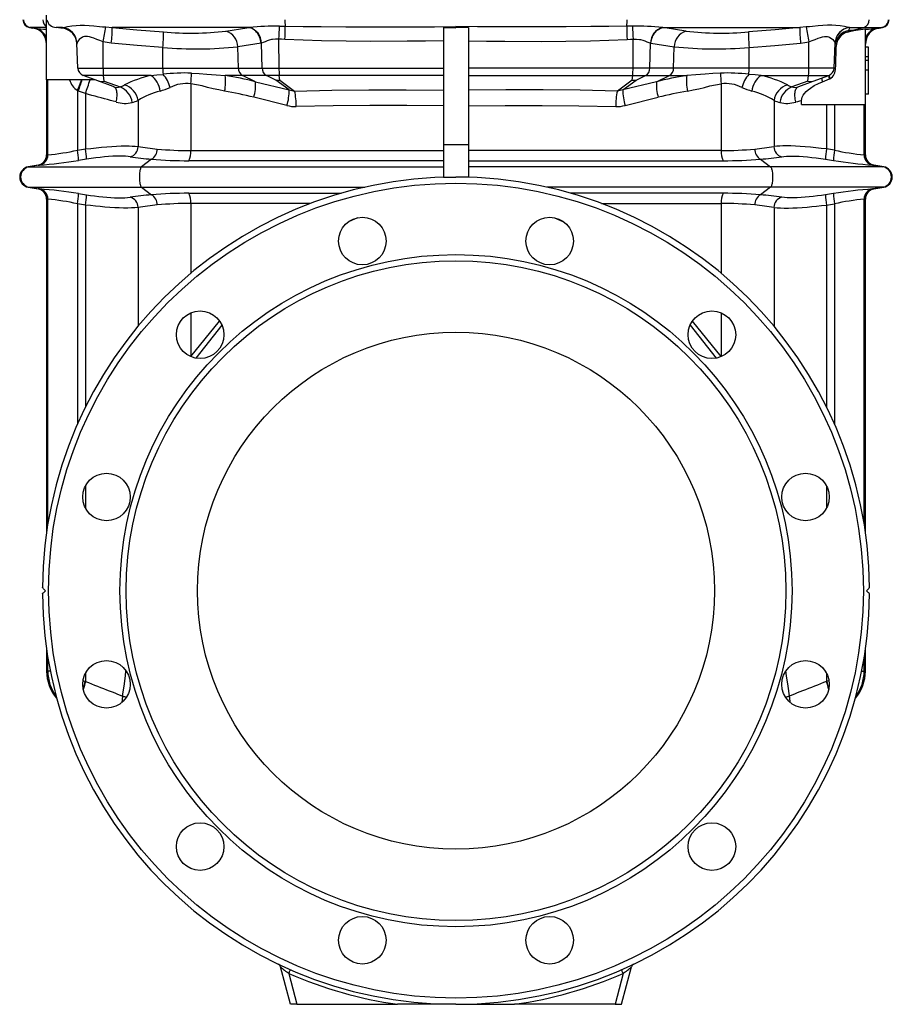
# Model space of a CAD drawing. Extents: x -18 to 1219, y -111 to 1865.
# Tile 4 of 6: x 797 to 1219, y 544 to 1020. Entities that reach past the tile are written whole.
import ezdxf

# ---------------------------------------------------------------- set-up
doc = ezdxf.new("R2010")
doc.units = 0
doc.layers.get('0').update_dxf_attribs({"linetype": 'CONTINUOUS'})

msp = doc.modelspace()

# ---------------------------------------------------------------- linework, layer by layer
at = {"color": 7, "linetype": 'CONTINUOUS'}
for p, q in [((810.3, 990.52), (810.3, 1021.83)), ((802.07, 1015.86), (803.69, 1015.57)), ((802.07, 1015.86), (802.37, 1015.86)), ((810.3, 1015.86), (802.37, 1015.86)), ((804.5, 1015.48), (802.37, 1015.86)), ((804.34, 1015.5), (804.5, 1015.48)), ((818.02, 1015.86), (814.94, 1015.86)), ((818.01, 1015.77), (818.02, 1015.86)), ((818.03, 1015.46), (818.01, 1015.77)), ((838.9, 1016.07), (842.01, 1015.86)), ((908.21, 1015.86), (842.01, 1015.86)), ((908.21, 1015.86), (908.48, 1015.87)), ((1002.3, 1015.75), (1008.3, 1015.68)), ((1002.3, 1015.75), (1002.3, 959.05)), ((1008.3, 1016.29), (1008.3, 1015.68)), ((1014.3, 1015.75), (1008.3, 1015.68)), ((1014.3, 1015.75), (1014.3, 959.05)), ((1108.39, 1015.86), (1108.13, 1015.87)), ((1108.39, 1015.86), (1174.59, 1015.86)), ((1177.7, 1016.07), (1174.59, 1015.86)), ((1198.5, 1014.35), (1198.59, 1015.77)), ((1199.45, 1014.43), (1198.5, 1014.35)), ((1198.59, 1015.86), (1205.57, 1015.86)), ((1198.59, 1015.77), (1198.59, 1015.86)), ((1199.45, 1014.43), (1205.57, 1015.86)), ((1205.57, 1015.86), (1214.24, 1015.86)), ((1206.3, 978.52), (1206.3, 1015.22)), ((1212.11, 1015.48), (1214.24, 1015.86)), ((1212.27, 1015.5), (1212.11, 1015.48)), ((1212.91, 1015.57), (1214.53, 1015.86)), ((1214.53, 1015.86), (1214.24, 1015.86)), ((922.71, 996.22), (922.68, 1010.18)), ((1093.9, 996.22), (1093.92, 1010.18)), ((1197.63, 1013.57), (1198.64, 1013.83)), ((825.02, 1008.26), (825.01, 1008.18)), ((825.43, 996.22), (825.01, 1008.18)), ((837.63, 996.22), (837.61, 1008.88)), ((866.57, 996.22), (866.55, 1006.1)), ((914.03, 1008.26), (902.78, 1006.47)), ((903.06, 996.22), (902.78, 1006.47)), ((914.27, 1008.3), (914.03, 1008.26)), ((914.59, 996.22), (914.27, 1008.3)), ((1102.01, 996.22), (1102.34, 1008.3)), ((1102.34, 1008.3), (1102.57, 1008.26)), ((1102.57, 1008.26), (1113.82, 1006.47)), ((1113.55, 996.22), (1113.82, 1006.47)), ((1150.04, 996.22), (1150.06, 1006.1)), ((1178.98, 996.22), (1179, 1008.88)), ((1191.17, 996.22), (1191.59, 1008.18)), ((1191.59, 1008.26), (1191.59, 1008.18)), ((1207.8, 1006.38), (1206.3, 1006.38)), ((1207.8, 1001.64), (1207.8, 1006.38)), ((1207.8, 1001.64), (1206.3, 1001.64)), ((1207.8, 999.81), (1206.3, 999.81)), ((1207.8, 999.81), (1207.8, 1001.64)), ((1207.8, 995.24), (1207.8, 999.81)), ((825.43, 996.22), (837.63, 996.22)), ((837.63, 996.22), (866.57, 996.22)), ((866.57, 996.22), (903.06, 996.22)), ((903.06, 996.22), (914.59, 996.22)), ((914.59, 996.22), (922.71, 996.22)), ((922.71, 996.22), (1002.3, 996.22)), ((1093.9, 996.22), (1014.3, 996.22)), ((1102.01, 996.22), (1093.9, 996.22)), ((1113.55, 996.22), (1102.01, 996.22)), ((1150.04, 996.22), (1113.55, 996.22)), ((1178.98, 996.22), (1150.04, 996.22)), ((1191.17, 996.22), (1178.98, 996.22)), ((1207.8, 995.24), (1206.3, 995.24)), ((1207.8, 983.52), (1207.8, 995.24)), ((810.3, 990.52), (810.3, 954.21)), ((833.77, 990.52), (810.3, 990.52)), ((810.92, 954.2), (810.92, 990.52)), ((835.57, 989.87), (828.06, 992.6)), ((837.77, 992.6), (828.06, 992.6)), ((860.75, 992.6), (837.77, 992.6)), ((838.16, 989.87), (837.77, 992.6)), ((905.07, 992.6), (896.66, 992.6)), ((916.61, 992.6), (905.07, 992.6)), ((911.35, 989.62), (905.07, 992.6)), ((922.84, 992.6), (916.61, 992.6)), ((921.21, 990.42), (916.61, 992.6)), ((927.61, 985.62), (921.21, 990.42)), ((1002.3, 992.6), (922.84, 992.6)), ((923.16, 990.42), (922.84, 992.6)), ((923.16, 990.42), (930.25, 985.11)), ((1014.3, 992.6), (1093.76, 992.6)), ((1093.45, 990.42), (1086.36, 985.11)), ((1088.99, 985.62), (1095.4, 990.42)), ((1093.45, 990.42), (1093.76, 992.6)), ((1093.76, 992.6), (1100, 992.6)), ((1095.4, 990.42), (1100, 992.6)), ((1100, 992.6), (1111.53, 992.6)), ((1105.25, 989.62), (1111.53, 992.6)), ((1111.53, 992.6), (1119.94, 992.6)), ((1155.85, 992.6), (1178.84, 992.6)), ((1178.45, 989.87), (1178.84, 992.6)), ((1178.84, 992.6), (1188.54, 992.6)), ((1181.04, 989.87), (1188.54, 992.6)), ((1185.55, 989.59), (1188.93, 990.95)), ((1188.93, 990.95), (1189.16, 991.04)), ((842.58, 987.32), (835.57, 989.87)), ((838.16, 989.87), (845.84, 987.07)), ((880.01, 988.6), (880.01, 956.32)), ((911.35, 989.62), (927.61, 985.62)), ((1105.25, 989.62), (1088.99, 985.62)), ((1136.6, 988.6), (1136.6, 956.32)), ((1178.45, 989.87), (1170.76, 987.07)), ((1174.02, 987.32), (1181.04, 989.87)), ((825.2, 985.27), (825.2, 956.48)), ((829.09, 983.84), (825.67, 985.08)), ((829.09, 983.84), (829.09, 957.07)), ((926.54, 978.11), (910.48, 982.1)), ((1090.07, 978.11), (1106.12, 982.1)), ((1207.8, 983.52), (1206.3, 983.52)), ((854.52, 980.52), (854.52, 958.23)), ((1162.09, 980.52), (1162.09, 958.23)), ((1175.46, 978.52), (1175.46, 980.55)), ((1175.46, 978.52), (1206.3, 978.52)), ((1187.52, 978.52), (1187.52, 957.07)), ((1191.41, 978.52), (1191.41, 956.48)), ((1205.69, 954.2), (1205.69, 978.52)), ((1206.3, 954.21), (1206.3, 978.52)), ((825.2, 956.48), (829.09, 957.07)), ((1002.3, 959.05), (1002.3, 943.52)), ((1014.3, 959.05), (1002.3, 959.05)), ((1014.3, 959.05), (1014.3, 943.52)), ((1191.41, 956.48), (1187.52, 957.07)), ((810.7, 954.21), (810.3, 954.21)), ((810.7, 954.21), (810.92, 954.2)), ((829.61, 952.14), (825.74, 951.56)), ((860.99, 952.13), (856.17, 948.45)), ((880.01, 956.32), (1002.3, 956.32)), ((1136.6, 956.32), (1014.3, 956.32)), ((1155.62, 952.13), (1160.44, 948.45)), ((1186.99, 952.14), (1190.86, 951.56)), ((1205.9, 954.21), (1205.69, 954.2)), ((1205.9, 954.21), (1206.3, 954.21)), ((806.17, 949.28), (801.43, 948.45)), ((801.43, 948.45), (801.86, 948.45)), ((806.58, 949.28), (801.86, 948.45)), ((801.86, 948.45), (856.17, 948.45)), ((806.17, 949.28), (806.58, 949.28)), ((806.8, 949.28), (806.58, 949.28)), ((856.17, 948.45), (1002.3, 948.45)), ((1002.3, 951.4), (879.18, 951.4)), ((1014.3, 951.4), (1137.43, 951.4)), ((1160.44, 948.45), (1014.3, 948.45)), ((1214.75, 948.45), (1160.44, 948.45)), ((1209.8, 949.28), (1210.02, 949.28)), ((1210.02, 949.28), (1214.75, 948.45)), ((1210.43, 949.28), (1210.02, 949.28)), ((1215.17, 948.45), (1210.43, 949.28)), ((1215.17, 948.45), (1214.75, 948.45)), ((1002.3, 943.52), (1008.3, 943.52)), ((1002.3, 943.52), (1002.3, 943.43)), ((1014.3, 943.52), (1008.3, 943.52)), ((1014.3, 943.52), (1014.3, 943.43)), ((801.43, 938.6), (806.17, 937.77)), ((801.43, 938.6), (801.86, 938.6)), ((801.86, 938.6), (856.17, 938.6)), ((801.86, 938.6), (806.58, 937.77)), ((856.17, 938.6), (964.2, 938.6)), ((856.17, 938.6), (860.99, 934.92)), ((1160.44, 938.6), (1052.41, 938.6)), ((1160.44, 938.6), (1155.62, 934.92)), ((1214.75, 938.6), (1160.44, 938.6)), ((1214.75, 938.6), (1210.02, 937.77)), ((1210.43, 937.77), (1215.17, 938.6)), ((1215.17, 938.6), (1214.75, 938.6)), ((806.58, 937.77), (806.17, 937.77)), ((806.58, 937.77), (806.8, 937.77)), ((825.74, 935.49), (829.61, 934.91)), ((879.18, 935.65), (952.73, 935.65)), ((1137.43, 935.65), (1063.87, 935.65)), ((1190.86, 935.49), (1186.99, 934.91)), ((1210.02, 937.77), (1209.8, 937.77)), ((1210.02, 937.77), (1210.43, 937.77)), ((810.3, 932.84), (810.3, 771.74)), ((810.3, 932.84), (810.7, 932.84)), ((810.92, 932.85), (810.7, 932.84)), ((810.92, 775.76), (810.92, 932.85)), ((829.09, 929.98), (825.2, 930.56)), ((825.2, 930.56), (825.2, 823.98)), ((829.09, 929.98), (829.09, 832.3)), ((854.52, 928.82), (854.52, 871.39)), ((937.9, 930.73), (880.01, 930.73)), ((880.01, 930.73), (880.01, 896.95)), ((1078.7, 930.73), (1136.6, 930.73)), ((1136.6, 930.73), (1136.6, 896.95)), ((1162.09, 928.82), (1162.09, 871.39)), ((1187.52, 929.98), (1191.41, 930.56)), ((1187.52, 929.98), (1187.52, 832.3)), ((1191.41, 930.56), (1191.41, 823.98)), ((1205.69, 775.76), (1205.69, 932.85)), ((1205.69, 932.85), (1205.9, 932.84)), ((1206.3, 932.84), (1205.9, 932.84)), ((1206.3, 771.74), (1206.3, 932.84)), ((960.66, 923.82), (956.32, 921.91)), ((1055.95, 923.82), (1060.29, 921.91)), ((880.01, 877.83), (880.01, 856.71)), ((1136.6, 877.83), (1136.6, 856.71)), ((880.07, 856.68), (893.99, 873.84)), ((895.1, 871.86), (882.41, 855.97)), ((1121.5, 871.86), (1134.19, 855.97)), ((1136.54, 856.68), (1122.61, 873.84)), ((829.09, 794.17), (829.09, 783.47)), ((1187.52, 794.17), (1187.52, 783.47)), ((810.3, 715.31), (810.3, 704.68)), ((1206.3, 704.68), (1206.3, 715.31)), ((810.92, 704.54), (810.92, 711.29)), ((1205.69, 704.54), (1205.69, 711.29)), ((812.14, 704.54), (810.92, 704.54)), ((829.09, 703.58), (829.09, 699.65)), ((1187.52, 703.58), (1187.52, 699.65)), ((1204.47, 704.54), (1205.69, 704.54)), ((828.94, 699.69), (829.09, 699.65)), ((1187.66, 699.69), (1187.52, 699.65)), ((847.07, 692.58), (847.08, 692.66)), ((1169.54, 692.58), (1169.52, 692.66)), ((928.3, 543.52), (923.45, 561.63)), ((927.42, 558.43), (931.41, 543.52)), ((1089.19, 558.43), (1085.2, 543.52)), ((1088.3, 543.52), (1093.16, 561.63)), ((931.41, 543.52), (928.3, 543.52)), ((931.41, 543.52), (979.95, 543.52)), ((1008.3, 543.52), (979.95, 543.52)), ((1008.3, 543.52), (1036.66, 543.52)), ((1085.2, 543.52), (1036.66, 543.52)), ((1085.2, 543.52), (1088.3, 543.52))]:
    msp.add_line(p, q, dxfattribs=at)
for points in [[(804.34, 1015.5), (804.06, 1015.53), (803.85, 1015.56), (803.73, 1015.57), (803.69, 1015.57)], [(818.03, 1015.46), (817.28, 1015.56), (814.94, 1015.86)], [(818.02, 1015.86), (819.18, 1016.02), (820.5, 1016.24), (822.44, 1016.54), (824.59, 1016.79), (826.58, 1016.91), (828.7, 1016.93), (830.87, 1016.84), (833.15, 1016.66), (835.95, 1016.37), (837.41, 1016.21), (838.9, 1016.07)], [(842.01, 1015.86), (853.93, 1014.76), (866.8, 1013.7)], [(897.07, 1014.07), (907.22, 1015.69), (908.21, 1015.86)], [(914.03, 1008.26), (913.94, 1009), (913.79, 1009.73), (913.59, 1010.44), (913.34, 1011.14), (913.04, 1011.8), (912.7, 1012.43), (912.31, 1013.03), (911.89, 1013.58), (911.44, 1014.08), (910.95, 1014.53), (910.44, 1014.92), (909.9, 1015.25), (909.35, 1015.52), (908.79, 1015.72), (908.21, 1015.86)], [(922.89, 1016.5), (924.1, 1016.48), (925.71, 1016.45)], [(925.71, 1016.45), (934.42, 1016.33), (943.14, 1016.25), (955.04, 1016.17), (966.95, 1016.14), (977.28, 1016.14), (987.61, 1016.16), (997.96, 1016.21), (1008.3, 1016.29)], [(1090.89, 1016.45), (1082.18, 1016.33), (1073.47, 1016.25), (1061.57, 1016.17), (1049.66, 1016.14), (1039.33, 1016.14), (1028.99, 1016.16), (1018.65, 1016.21), (1008.3, 1016.29)], [(1093.72, 1016.5), (1092.5, 1016.48), (1090.89, 1016.45)], [(1102.57, 1008.26), (1102.67, 1009), (1102.82, 1009.73), (1103.02, 1010.44), (1103.27, 1011.14), (1103.57, 1011.8), (1103.91, 1012.43), (1104.29, 1013.03), (1104.71, 1013.58), (1105.17, 1014.08), (1105.65, 1014.53), (1106.17, 1014.92), (1106.7, 1015.25), (1107.25, 1015.52), (1107.82, 1015.72), (1108.39, 1015.86)], [(1119.53, 1014.07), (1109.39, 1015.69), (1108.39, 1015.86)], [(1174.59, 1015.86), (1162.67, 1014.76), (1149.81, 1013.7)], [(1198.59, 1015.86), (1197.42, 1016.02), (1196.11, 1016.24), (1194.16, 1016.54), (1192.02, 1016.79), (1190.02, 1016.91), (1187.9, 1016.93), (1185.73, 1016.84), (1183.46, 1016.66), (1180.65, 1016.37), (1179.19, 1016.21), (1177.7, 1016.07)], [(1198.64, 1013.83), (1200.68, 1014.32), (1202.75, 1014.69)], [(1202.75, 1014.69), (1201.15, 1014.56), (1199.45, 1014.43)], [(1202.75, 1014.69), (1205.06, 1015.03), (1206.3, 1015.22)], [(1212.27, 1015.5), (1212.55, 1015.53), (1212.75, 1015.56), (1212.87, 1015.57), (1212.91, 1015.57)], [(837.61, 1008.88), (836.08, 1009.45), (834.59, 1010.07), (833.13, 1010.66), (832.06, 1011.04), (831.02, 1011.33), (830.02, 1011.49), (829.3, 1011.5), (828.62, 1011.42), (828.01, 1011.25), (827.5, 1011.04), (826.71, 1010.55), (826.07, 1009.98), (825.59, 1009.39), (825.3, 1008.95), (825.1, 1008.56), (825.02, 1008.26)], [(922.68, 1010.18), (922.41, 1010.2), (921, 1010.22), (919.63, 1010.07), (919.1, 1009.96), (918, 1009.67), (916.96, 1009.32), (916, 1008.95), (915.1, 1008.6), (914.27, 1008.3)], [(925.6, 1010.02), (923.93, 1010.11), (922.68, 1010.18)], [(1002.3, 1009.39), (993.52, 1009.23), (984.74, 1009.13), (967.17, 1009.1), (955.18, 1009.2), (943.2, 1009.42), (934.4, 1009.67), (925.6, 1010.02)], [(1014.3, 1009.39), (1023.08, 1009.23), (1031.87, 1009.13), (1049.44, 1009.1), (1061.42, 1009.2), (1073.41, 1009.42), (1082.21, 1009.67), (1091.01, 1010.02)], [(1091.01, 1010.02), (1092.67, 1010.11), (1093.92, 1010.18)], [(1093.92, 1010.18), (1094.19, 1010.2), (1095.6, 1010.22), (1096.97, 1010.07), (1097.51, 1009.96), (1098.61, 1009.67), (1099.64, 1009.32), (1100.6, 1008.95), (1101.51, 1008.6), (1102.34, 1008.3)], [(1179, 1008.88), (1180.53, 1009.45), (1182.02, 1010.07), (1183.47, 1010.66), (1184.54, 1011.04), (1185.59, 1011.33), (1186.58, 1011.49), (1187.31, 1011.5), (1187.98, 1011.42), (1188.6, 1011.25), (1189.1, 1011.04), (1189.89, 1010.55), (1190.53, 1009.98), (1191.02, 1009.39), (1191.31, 1008.95), (1191.5, 1008.56), (1191.59, 1008.26)], [(841.62, 1008.26), (839.61, 1008.51), (837.61, 1008.88)], [(866.55, 1006.1), (854.08, 1007.12), (841.62, 1008.26)], [(1150.06, 1006.1), (1162.52, 1007.12), (1174.98, 1008.26)], [(1174.98, 1008.26), (1177, 1008.51), (1179, 1008.88)], [(1191.89, 996.15), (1191.92, 997.19), (1192.19, 1006.68)], [(860.75, 992.6), (863.69, 992.86), (866.65, 993.17)], [(880.33, 993.77), (884.13, 993.56), (887.87, 993.29), (890.11, 993.11), (892.32, 992.93), (896.66, 992.6)], [(1136.28, 993.77), (1132.48, 993.56), (1128.73, 993.29), (1126.5, 993.11), (1124.29, 992.93), (1119.94, 992.6)], [(1155.85, 992.6), (1152.91, 992.86), (1149.96, 993.17)], [(843.9, 979.8), (844.07, 980.51), (844.21, 981.21), (844.31, 981.9), (844.37, 982.58), (844.4, 983.22), (844.38, 983.84), (844.32, 984.43), (844.23, 984.97), (844.09, 985.47), (843.92, 985.92), (843.72, 986.32), (843.48, 986.66), (843.21, 986.94), (842.91, 987.16), (842.58, 987.32)], [(896.4, 985.08), (893.65, 985.61), (890.92, 986.23), (888.2, 986.88), (885.48, 987.53), (882.75, 988.12), (880.01, 988.6)], [(927.61, 985.62), (928.9, 985.29), (930.25, 985.11)], [(930.25, 985.11), (948.2, 985.47), (966.21, 985.65), (984.25, 985.65), (1002.3, 985.46)], [(1086.36, 985.11), (1068.4, 985.47), (1050.4, 985.65), (1032.36, 985.65), (1014.3, 985.46)], [(1088.99, 985.62), (1087.7, 985.29), (1086.36, 985.11)], [(1120.21, 985.08), (1122.95, 985.61), (1125.68, 986.23), (1128.4, 986.88), (1131.12, 987.53), (1133.85, 988.12), (1136.6, 988.6)], [(1172.7, 979.8), (1172.53, 980.51), (1172.39, 981.21), (1172.29, 981.9), (1172.23, 982.58), (1172.21, 983.22), (1172.23, 983.84), (1172.28, 984.43), (1172.38, 984.97), (1172.51, 985.47), (1172.68, 985.92), (1172.89, 986.32), (1173.13, 986.66), (1173.4, 986.94), (1173.7, 987.16), (1174.02, 987.32)], [(1175.46, 980.55), (1175.54, 981.31), (1175.75, 982.05), (1176.21, 983.02), (1176.83, 983.91), (1177.7, 984.88), (1178.68, 985.75), (1179.73, 986.54), (1181.58, 987.71), (1183.54, 988.72), (1185.55, 989.59)], [(825.67, 985.08), (825.44, 985.17), (825.2, 985.27)], [(843.9, 979.8), (842.54, 980.17), (841.14, 980.55), (839.71, 980.94), (838.25, 981.34), (836.76, 981.75), (835.26, 982.16), (833.73, 982.57), (832.19, 982.99), (830.64, 983.42), (829.09, 983.84)], [(1002.3, 977.94), (984.45, 978.13), (966.62, 978.14), (948.82, 977.96), (931.07, 977.6)], [(1014.3, 977.94), (1032.15, 978.13), (1049.98, 978.14), (1067.78, 977.96), (1085.53, 977.6)], [(1172.7, 979.8), (1173.61, 980.04), (1174.53, 980.29), (1175.46, 980.55)], [(829.09, 957.07), (831.69, 957.38), (834.27, 957.67), (836.88, 957.93), (839.43, 958.15), (841.83, 958.32), (844.14, 958.45), (846.41, 958.53), (848.54, 958.55), (850.2, 958.53), (851.74, 958.47), (853.2, 958.37), (854.52, 958.23)], [(1187.52, 957.07), (1184.92, 957.38), (1182.34, 957.67), (1179.73, 957.93), (1177.18, 958.15), (1174.77, 958.32), (1172.46, 958.45), (1170.19, 958.53), (1168.06, 958.55), (1166.41, 958.53), (1164.86, 958.47), (1163.41, 958.37), (1162.09, 958.23)], [(850.76, 953.31), (849.71, 953.44), (848.54, 953.54), (847.24, 953.6), (845.84, 953.63), (844.13, 953.6), (842.31, 953.53), (840.33, 953.4), (838.27, 953.22), (836.19, 953.01), (834.07, 952.75), (831.85, 952.46), (829.61, 952.14)], [(1165.84, 953.31), (1166.9, 953.44), (1168.06, 953.54), (1169.36, 953.6), (1170.76, 953.63), (1172.47, 953.6), (1174.3, 953.53), (1176.27, 953.4), (1178.33, 953.22), (1180.41, 953.01), (1182.54, 952.75), (1184.75, 952.46), (1186.99, 952.14)], [(856.17, 948.45), (856.03, 948.31), (855.9, 948.1), (855.77, 947.82), (855.66, 947.47), (855.55, 947.07), (855.46, 946.62), (855.38, 946.12), (855.32, 945.59), (855.27, 945.02), (855.23, 944.43), (855.21, 943.83), (855.21, 943.22), (855.23, 942.62), (855.27, 942.03), (855.32, 941.46), (855.38, 940.93), (855.46, 940.43), (855.55, 939.98), (855.66, 939.57), (855.77, 939.23), (855.9, 938.95), (856.03, 938.74), (856.17, 938.6)], [(1160.44, 948.45), (1160.57, 948.31), (1160.71, 948.1), (1160.83, 947.82), (1160.95, 947.47), (1161.05, 947.07), (1161.14, 946.62), (1161.22, 946.12), (1161.29, 945.59), (1161.34, 945.02), (1161.37, 944.43), (1161.39, 943.83), (1161.39, 943.22), (1161.37, 942.62), (1161.34, 942.03), (1161.29, 941.46), (1161.22, 940.93), (1161.14, 940.43), (1161.05, 939.98), (1160.95, 939.57), (1160.83, 939.23), (1160.71, 938.95), (1160.57, 938.74), (1160.44, 938.6)], [(829.61, 934.91), (831.59, 934.62), (833.55, 934.36), (835.53, 934.12), (837.48, 933.9), (839.45, 933.72), (841.36, 933.57), (843.23, 933.47), (845.01, 933.43), (846.62, 933.43), (848.11, 933.48), (849.51, 933.59), (850.76, 933.74)], [(1186.99, 934.91), (1185.02, 934.62), (1183.05, 934.36), (1181.07, 934.12), (1179.13, 933.9), (1177.15, 933.72), (1175.25, 933.57), (1173.37, 933.47), (1171.6, 933.43), (1169.98, 933.43), (1168.49, 933.48), (1167.09, 933.59), (1165.84, 933.74)], [(854.52, 928.82), (853.04, 928.67), (851.39, 928.56), (849.54, 928.51), (847.53, 928.5), (845.46, 928.55), (843.27, 928.64), (840.92, 928.79), (838.48, 928.98), (836.21, 929.19), (833.9, 929.42), (831.5, 929.69), (829.09, 929.98)], [(1162.09, 928.82), (1163.57, 928.67), (1165.22, 928.56), (1167.07, 928.51), (1169.07, 928.5), (1171.15, 928.55), (1173.34, 928.64), (1175.69, 928.79), (1178.13, 928.98), (1180.4, 929.19), (1182.71, 929.42), (1185.1, 929.69), (1187.52, 929.98)], [(809.8, 743.52), (809.33, 744), (808.89, 744.43), (808.68, 744.65), (808.5, 744.82), (808.38, 744.95), (808.31, 745.01), (808.31, 745.02)], [(808.31, 742.03), (808.33, 742.06), (808.41, 742.13), (808.53, 742.25), (808.69, 742.42), (808.96, 742.69), (809.29, 743.01), (809.8, 743.52)], [(1206.8, 743.52), (1207.28, 744), (1207.71, 744.43), (1207.93, 744.65), (1208.1, 744.82), (1208.23, 744.95), (1208.29, 745.01), (1208.3, 745.02)], [(1208.3, 742.03), (1208.27, 742.06), (1208.19, 742.13), (1208.07, 742.25), (1207.91, 742.42), (1207.64, 742.69), (1207.32, 743.01), (1206.8, 743.52)], [(810.92, 704.54), (810.62, 704.61), (810.42, 704.65), (810.32, 704.68), (810.3, 704.68)], [(847.08, 692.66), (847.75, 697.42), (848.4, 702.34), (848.71, 704.79)], [(1169.52, 692.66), (1168.86, 697.42), (1168.21, 702.34), (1167.89, 704.79)], [(1205.69, 704.54), (1205.99, 704.61), (1206.19, 704.65), (1206.29, 704.68), (1206.3, 704.68)], [(827.94, 700.09), (828.14, 699.98), (828.94, 699.69)], [(1188.66, 700.09), (1188.47, 699.98), (1187.66, 699.69)], [(829.09, 699.65), (830.58, 699.07), (832.06, 698.48), (833.54, 697.9), (835, 697.33), (836.44, 696.76), (837.87, 696.2), (839.27, 695.64), (840.65, 695.1), (842, 694.57), (843.32, 694.05), (844.61, 693.54), (845.86, 693.05), (847.07, 692.58)], [(1187.52, 699.65), (1186.03, 699.07), (1184.54, 698.48), (1183.07, 697.9), (1181.61, 697.33), (1180.16, 696.76), (1178.74, 696.2), (1177.33, 695.64), (1175.95, 695.1), (1174.6, 694.57), (1173.28, 694.05), (1172, 693.54), (1170.75, 693.05), (1169.54, 692.58)], [(847.07, 692.58), (846.83, 690.99), (846.69, 689.45)], [(927.42, 558.43), (927.57, 558.78), (927.72, 559.13), (927.86, 559.44), (927.98, 559.72), (928.08, 559.95), (928.16, 560.12), (928.2, 560.22), (928.22, 560.26)], [(1089.19, 558.43), (1089.03, 558.78), (1088.88, 559.13), (1088.74, 559.44), (1088.62, 559.72), (1088.52, 559.95), (1088.45, 560.12), (1088.4, 560.22), (1088.39, 560.26)]]:
    msp.add_lwpolyline(points, dxfattribs=at)
for centre, radius in [((1008.3, 743.52), 197), ((963.01, 912.56), 11.5), ((1053.6, 912.56), 11.5), ((1008.3, 743.52), 162.5), ((1008.3, 743.52), 159.5), ((884.56, 867.27), 11.5), ((1132.05, 867.27), 11.5), ((1008.3, 743.52), 125), ((839.27, 788.82), 11.5), ((1177.34, 788.82), 11.5), ((839.27, 698.23), 11.5), ((1177.34, 698.23), 11.5), ((884.56, 619.78), 11.5), ((1132.05, 619.78), 11.5), ((963.01, 574.49), 11.5), ((1053.6, 574.49), 11.5)]:
    msp.add_circle(centre, radius, dxfattribs=at)
for centre, radius, start, end in [((802.77, 1019.8), 4, 183, 260), ((803.06, 1019.8), 4, 182.9817, 259.9755), ((812.71, 1019.56), 4.16, 179.5622, 234.6348), ((814.96, 1020.44), 4.58, 190.7321, 269.6425), ((945.18, 1019.41), 19.69, 179.4658, 188.643), ((1071.42, 1019.41), 19.69, 351.357, 0.5342), ((1204.27, 1019.42), 3.79, 290.0166, 2.6227), ((1213.54, 1019.8), 4, 280.0245, 357.0183), ((1213.84, 1019.8), 4, 280, 357), ((802.3, 1007.7), 8, 359.9993, 80.0014), ((802.95, 1007.66), 7.96, 22.5255, 79.9263), ((824.29, 1208.02), 193.55, 264.1312, 265.8561), ((803.11, 1007.71), 7.89, 24.2596, 79.8377), ((817.06, 1007.87), 7.96, 2.1848, 83.108), ((817.02, 1007.92), 8, 2.4237, 82.8556), ((816.99, 1007.49), 8.04, 1.827, 82.5494), ((764.73, 1025.74), 74.8, 346.9738, 352.5713), ((789.1, 1014.78), 52.92, 352.9258, 1.1709), ((880.22, 1153.23), 140.17, 264.5051, 276.9054), ((894.69, 1006.34), 8.09, 0.9441, 72.9078), ((924.51, 812.97), 203.54, 90.456, 94.517), ((906.03, 1008), 8.24, 2.0804, 72.7174), ((824.6, 1016.55), 98.29, 356.2823, 359.9691), ((830.6, 1014.99), 95.13, 357.0095, 0.8804), ((1186.01, 1014.99), 95.13, 179.1196, 182.9905), ((1092.1, 812.97), 203.54, 85.483, 89.544), ((1192.01, 1016.55), 98.29, 180.0309, 183.7177), ((1110.57, 1008), 8.24, 107.2826, 177.9196), ((1121.91, 1006.34), 8.09, 107.0922, 179.0559), ((1136.39, 1153.23), 140.17, 263.0946, 275.4949), ((1227.5, 1014.78), 52.92, 178.8291, 187.0742), ((1251.87, 1025.74), 74.8, 187.4287, 193.0262), ((1199.5, 1006.45), 7.96, 97.2454, 177.8347), ((1199.58, 1007.92), 8, 97.1444, 177.5763), ((1199.55, 1007.87), 7.96, 96.892, 177.8152), ((1199.4, 1012.49), 2.07, 115.8649, 148.5304), ((1200.27, 1012.46), 2.13, 112.7509, 140.0235), ((1214.3, 1007.7), 8, 99.9981, 180.0028), ((1213.66, 1007.66), 7.96, 100.0737, 157.4745), ((1192.32, 1208.02), 193.55, 274.1439, 275.8688), ((1213.5, 1007.71), 7.89, 100.1623, 155.7404), ((813.49, 1011.63), 53.34, 354.0463, 2.2201), ((1203.11, 1011.63), 53.34, 177.7799, 185.9537), ((1199.54, 1006.47), 7.35, 105.0167, 178.3559), ((882.61, 1205.89), 200.43, 265.4029, 275.7757), ((1133.99, 1205.89), 200.43, 264.2243, 274.5971), ((1192.25, 1010.31), 3.63, 258.8335, 269.1638), ((829.43, 996.36), 4, 182, 250), ((873.22, 995.76), 35.59, 179.2615, 185.094), ((916.53, 996.05), 49.97, 179.8066, 183.3023), ((907.12, 996.11), 4.07, 178.4728, 239.7244), ((918.66, 996.11), 4.07, 178.473, 239.7244), ((958.3, 995.76), 35.6, 179.2615, 185.0938), ((1058.31, 995.76), 35.6, 354.9062, 0.7385), ((1097.95, 996.11), 4.07, 300.2756, 1.527), ((1109.48, 996.11), 4.07, 300.2756, 1.5272), ((1100.07, 996.05), 49.97, 356.6977, 0.1934), ((1143.38, 995.76), 35.59, 354.906, 0.7385), ((1187.18, 996.36), 4, 290, 358), ((1186.03, 996), 5.86, 302.243, 1.4287), ((1191.96, 1000.55), 4.4, 259.6885, 269.0659), ((831.09, 993.62), 10.22, 197.6468, 234.8303), ((691.32, 1040.82), 144.95, 337.4664, 339.6984), ((693.5, 1033.51), 140.76, 339.8764, 342.2178), ((733.95, 1019.43), 101.57, 339.4917, 343.468), ((871.86, 941.17), 52.62, 102.1926, 117.0277), ((855.13, 984.22), 10.09, 4.8872, 56.1424), ((877.41, 903.85), 89.97, 88.1457, 96.8724), ((855.4, 983.18), 15.04, 13.9213, 41.6228), ((849.26, 993.08), 31.08, 351.7121, 1.2812), ((877.27, 989.52), 19.64, 346.942, 9.0214), ((861.35, 781.14), 214.39, 76.5115, 80.5182), ((922.18, 1003.3), 12.93, 265.668, 274.332), ((1094.42, 1003.3), 12.93, 265.668, 274.332), ((1155.26, 781.14), 214.39, 99.4818, 103.4885), ((1139.34, 989.52), 19.64, 170.9786, 193.058), ((1167.35, 993.08), 31.08, 178.7188, 188.2879), ((1139.19, 903.85), 89.97, 83.1276, 91.8543), ((1161.2, 983.18), 15.04, 138.3772, 166.0787), ((1161.47, 984.22), 10.09, 123.8576, 175.1128), ((1144.74, 941.17), 52.62, 62.9723, 77.8074), ((1191.05, 991.84), 5.94, 184.6421, 202.2385), ((1193.91, 992.99), 5.38, 184.1134, 202.2599), ((1194.05, 993.29), 5.39, 186.7146, 204.6602), ((836.86, 996.31), 6.57, 258.6179, 281.3821), ((844.51, 991.15), 4.29, 243.3279, 288.1455), ((838.8, 1005.18), 19.43, 291.2662, 298.1182), ((842.38, 978.33), 9.41, 7.5009, 68.3769), ((845.46, 979.24), 9.15, 8.0756, 74.1738), ((853.28, 1026.18), 42.79, 286.1582, 293.0181), ((877.92, 971.52), 17.21, 83.0122, 117.3664), ((890.54, 988.21), 20.86, 342.9497, 3.8557), ((902.81, 985.32), 24.81, 343.0896, 0.6973), ((1113.8, 985.32), 24.81, 179.3027, 196.9104), ((1126.06, 988.21), 20.86, 176.1443, 197.0503), ((1138.69, 971.52), 17.21, 62.6336, 96.9878), ((1163.33, 1026.18), 42.79, 246.9819, 253.8418), ((1171.15, 979.24), 9.15, 105.8262, 171.9244), ((1174.23, 978.33), 9.41, 111.6231, 172.4991), ((1177.81, 1005.18), 19.43, 241.8818, 248.7338), ((1172.1, 991.15), 4.29, 251.8545, 296.6721), ((1179.74, 996.31), 6.57, 258.6179, 281.3821), ((875.09, 947.17), 39.19, 104.6389, 121.6586), ((861.46, 785.49), 202.63, 75.9998, 80.0717), ((899.65, 977.95), 31.42, 359.3528, 13.1758), ((1116.95, 977.95), 31.42, 166.8242, 180.6472), ((1155.14, 785.49), 202.63, 99.9283, 104.0002), ((1141.52, 947.17), 39.19, 58.3414, 75.3611), ((848.24, 993.66), 14.53, 252.6256, 283.8065), ((843.13, 1008.97), 30.64, 286.2432, 291.8087), ((930.67, 994.41), 16.82, 255.7697, 271.357), ((1085.93, 994.41), 16.82, 268.643, 284.2303), ((1173.47, 1008.97), 30.64, 248.1913, 253.7568), ((1168.37, 993.66), 14.53, 256.1935, 287.3744), ((794.58, 950.87), 35.06, 2.0737, 10.1734), ((849.46, 958.19), 5.06, 284.9107, 0.4244), ((878.85, 1113.45), 157.12, 261.0928, 264.5116), ((858.63, 956.76), 5.19, 296.9758, 3.2703), ((879.3, 1120.03), 163.71, 264.5748, 270.2495), ((1137.31, 1120.03), 163.71, 269.7505, 275.4252), ((1157.97, 956.76), 5.19, 176.7297, 243.0242), ((1137.76, 1113.45), 157.12, 275.4884, 278.9072), ((1167.14, 958.19), 5.06, 179.5756, 255.0893), ((1222.03, 950.87), 35.06, 169.8266, 177.9263), ((805.3, 954.21), 5, 280, 0), ((805.71, 954.2), 5, 280.0894, 0.0675), ((805.92, 954.2), 5, 280.1349, 0.0796), ((796.31, 1091.49), 138.06, 276.0752, 282.08), ((791.12, 950.22), 34.65, 2.2186, 10.4174), ((876.61, 1133.26), 181.8, 261.8263, 265.0709), ((878.38, 1158.04), 206.64, 265.1715, 270.2205), ((871.04, 955.3), 9.03, 334.3675, 6.4777), ((1145.57, 955.3), 9.03, 173.5223, 205.6325), ((1138.22, 1158.04), 206.64, 269.7795, 274.8285), ((1139.99, 1133.26), 181.8, 274.9291, 278.1737), ((1225.49, 950.22), 34.65, 169.5826, 177.7814), ((1220.3, 1091.49), 138.06, 257.92, 263.9248), ((1210.68, 954.2), 5, 179.9204, 259.8651), ((1210.9, 954.2), 5, 179.9325, 259.9106), ((1211.3, 954.21), 5, 180, 260), ((802.3, 943.52), 5, 100, 260), ((802.74, 943.52), 5, 100.1302, 259.8698), ((788.34, 1182.34), 233.79, 274.53, 279.2072), ((1228.27, 1182.34), 233.79, 260.7928, 265.47), ((1213.87, 943.52), 5, 280.1302, 79.8698), ((1214.3, 943.52), 5, 280, 80), ((1008.3, 743.52), 200, 0.4281, 179.5719), ((805.3, 932.84), 5, 0, 80), ((805.71, 932.85), 5, 359.9446, 79.8983), ((788.12, 702.87), 235.64, 80.8111, 85.4516), ((805.92, 932.85), 5, 359.939, 79.8464), ((791.12, 936.83), 34.65, 349.5826, 357.7813), ((794.58, 936.18), 35.06, 349.8265, 357.9264), ((877.17, 748.87), 186.75, 94.9721, 98.1308), ((849.46, 928.86), 5.06, 359.5756, 75.0893), ((878.39, 728.85), 206.8, 89.7815, 94.8265), ((858.63, 930.29), 5.19, 356.7296, 63.0242), ((869.95, 931.56), 10.09, 355.2533, 23.9015), ((1146.65, 931.56), 10.09, 156.0985, 184.7467), ((1138.22, 728.85), 206.8, 85.1735, 90.2185), ((1157.97, 930.29), 5.19, 116.9758, 183.2704), ((1139.43, 748.87), 186.75, 81.8692, 85.0279), ((1167.14, 928.86), 5.06, 104.9107, 180.4244), ((1222.03, 936.18), 35.06, 182.0736, 190.1735), ((1228.49, 702.87), 235.64, 94.5484, 99.1889), ((1225.49, 936.83), 34.65, 182.2187, 190.4174), ((1210.68, 932.85), 5, 100.1536, 180.061), ((1210.9, 932.85), 5, 100.1017, 180.0554), ((1211.3, 932.84), 5, 100, 180), ((797.35, 802.1), 131.45, 77.7688, 84.0761), ((878.42, 776.97), 153.72, 95.4505, 98.9449), ((879.32, 766.57), 164.16, 89.7584, 95.4175), ((1137.29, 766.57), 164.16, 84.5825, 90.2416), ((1138.19, 776.97), 153.72, 81.0551, 84.5495), ((1219.25, 802.1), 131.45, 95.9239, 102.2312), ((1008.3, 743.52), 200, 180.4281, 359.5719), ((830.3, 704.68), 20, 180.0097, 220.7664), ((1186.3, 704.68), 20, 319.2336, 359.9894), ((830.73, 704.47), 19.81, 179.8031, 217.2032), ((1185.88, 704.47), 19.8, 322.7271, 0.2019), ((1161.77, 610.66), 344.53, 165.0232, 165.6553), ((1156.25, 612.1), 338.67, 165.0179, 165.7116), ((860.36, 612.1), 338.67, 14.2884, 14.9821), ((854.84, 610.66), 344.53, 14.3447, 14.9768), ((860.44, 732.31), 41.92, 251.3978, 254.063), ((860.42, 737.63), 46.9, 253.4738, 255.9249), ((1156.18, 737.63), 46.9, 284.0751, 286.5262), ((1156.16, 732.31), 41.92, 285.937, 288.6022), ((1145.54, 688.11), 24.41, 3.1477, 10.5337), ((921.52, 561.12), 2, 15, 64.5562), ((921.83, 561.65), 1.38, 56.904, 63.893), ((1095.09, 561.12), 2, 115.4438, 165), ((1094.69, 561.84), 1.17, 116.2571, 120.8687), ((1028.93, 687.96), 164.57, 230.1376, 231.9135), ((1008.3, 743.52), 202, 246.3948, 261.9307), ((1008.3, 743.52), 202, 278.0693, 293.6052), ((987.67, 687.97), 164.58, 308.0865, 309.8623)]:
    msp.add_arc(centre, radius, start, end, dxfattribs=at)

doc.saveas('drawing.dxf')
